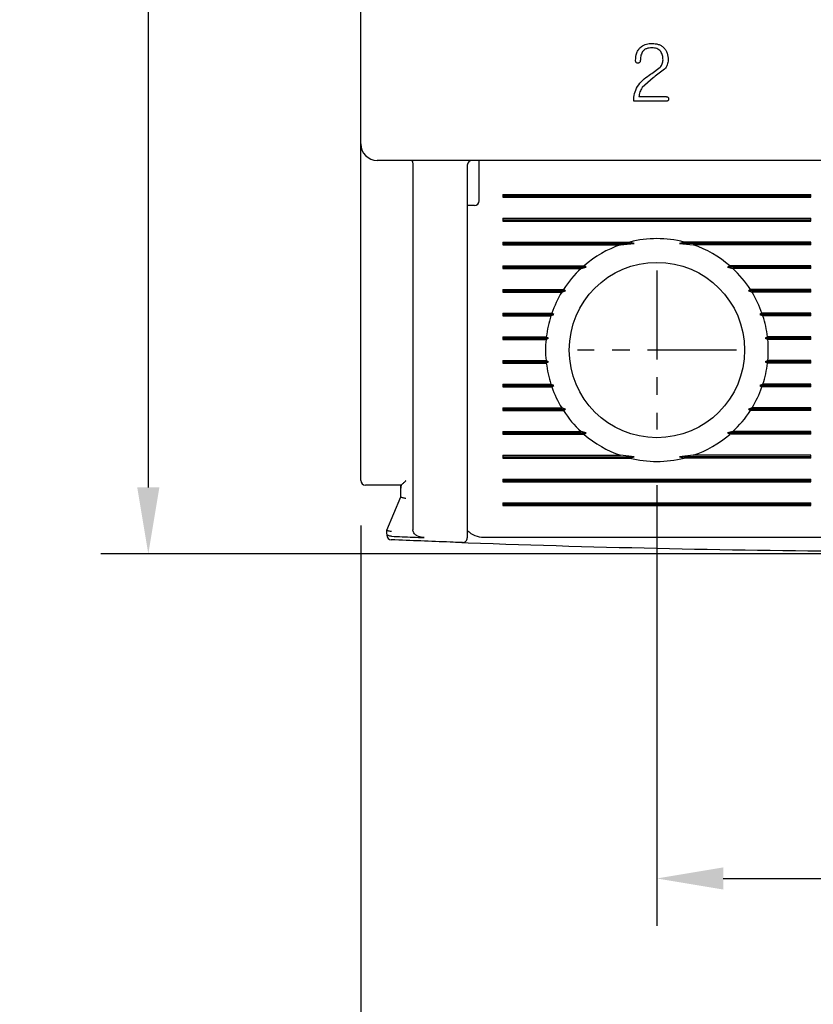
# Model space of a CAD drawing. Extents: x 2148 to 5118, y -907 to 1533.
# Tile 4 of 29: x 4303 to 4336, y 1276 to 1318. Entities that reach past the tile are written whole.
import ezdxf

# ---------------------------------------------------------------- set-up
doc = ezdxf.new("R2010")
doc.units = 0
doc.header["$LTSCALE"] = 3
doc.header["$MEASUREMENT"] = 0
doc.linetypes.add('CENTER', pattern=[2, 1.25, -0.25, 0.25, -0.25])
doc.layers.get('0').update_dxf_attribs({"linetype": 'CONTINUOUS'})
doc.layers.get('Defpoints').update_dxf_attribs({"linetype": 'CONTINUOUS'})
doc.layers.add('cen', color=1, linetype='CENTER')
doc.layers.add('di', color=3, linetype='CONTINUOUS')
doc.styles.add('KIM', font='ROMANS.shx', dxfattribs={"height": 5, "bigfont": 'GSG1.shx'})
doc.styles.get("Standard").update_dxf_attribs({"font": 'romans.shx', "height": 3, "bigfont": 'ghs.shx'})
doc.dimstyles.new('STANDARD$0', dxfattribs={"dimtxt": 5, "dimasz": 5, "dimexe": 1, "dimexo": 2, "dimgap": 2, "dimtad": 1, "dimdec": 4, "dimzin": 12, "dimdsep": 46, "dimtxsty": 'KIM', "dimcen": -1, "dimdle": 0.1, "dimadec": 0, "dimazin": 0, "dimtfac": 1, "dimtdec": 4, "dimtmove": 0, "dimatfit": 3, "dimfxl": 0, "dimtolj": 1, "dimtzin": 0, "dimarcsym": 0})

# ---------------------------------------------------------------- blocks, each defined once
blk = doc.blocks.new('*D52')
at = {"layer": 'Defpoints', "color": 0}
for p in [(4317.268, 1298.207), (4367.268, 1298.107), (4317.268, 1273.408)]:
    blk.add_point(p, dxfattribs=at)
at = {"layer": 'di'}
for p, q in [((4317.268, 1296.207), (4317.268, 1271.408)), ((4367.268, 1296.107), (4367.268, 1271.408)), ((4364.468, 1273.408), (4320.068, 1273.408))]:
    blk.add_line(p, q, dxfattribs=at)
for points in [[(4320.068, 1273.874), (4320.068, 1272.941), (4317.268, 1273.408)], [(4364.468, 1273.874), (4364.468, 1272.941), (4367.268, 1273.408)]]:
    blk.add_solid(points, dxfattribs=at)
at = {"layer": 'di', "insert": (4342.268, 1276.908), "char_height": 3, "attachment_point": 5}
blk.add_mtext('\\A1;50', dxfattribs=at)
blk = doc.blocks.new('*D53')
at = {"layer": 'Defpoints', "color": 0}
for p in [(4329.768, 1299.907), (4354.768, 1299.907), (4354.768, 1281.31)]:
    blk.add_point(p, dxfattribs=at)
at = {"layer": 'di'}
for p, q in [((4329.768, 1297.907), (4329.768, 1279.31)), ((4354.768, 1297.907), (4354.768, 1279.31)), ((4332.568, 1281.31), (4351.968, 1281.31))]:
    blk.add_line(p, q, dxfattribs=at)
for points in [[(4332.568, 1281.776), (4332.568, 1280.843), (4329.768, 1281.31)], [(4351.968, 1281.776), (4351.968, 1280.843), (4354.768, 1281.31)]]:
    blk.add_solid(points, dxfattribs=at)
at = {"layer": 'di', "insert": (4342.403, 1284.81), "char_height": 3, "attachment_point": 5}
blk.add_mtext('\\A1;25', dxfattribs=at)
blk = doc.blocks.new('*D54')
at = {"layer": 'Defpoints', "color": 0}
for p in [(4318.068, 1393.607), (4308.306, 1295.007), (4342.268, 1295.007)]:
    blk.add_point(p, dxfattribs=at)
at = {"layer": 'di'}
for p, q in [((4316.068, 1393.607), (4306.306, 1393.607)), ((4308.306, 1390.807), (4308.306, 1297.807)), ((4340.268, 1295.007), (4306.306, 1295.007))]:
    blk.add_line(p, q, dxfattribs=at)
for points in [[(4307.839, 1390.807), (4308.772, 1390.807), (4308.306, 1393.607)], [(4307.839, 1297.807), (4308.772, 1297.807), (4308.306, 1295.007)]]:
    blk.add_solid(points, dxfattribs=at)
at = {"layer": 'di', "insert": (4304.806, 1344.707), "char_height": 3, "attachment_point": 5, "rotation": 90}
blk.add_mtext('\\A1;98.5', dxfattribs=at)

msp = doc.modelspace()

# ---------------------------------------------------------------- linework, layer by layer
for p, q in [((4317.268, 1312.307), (4317.268, 1374.907)), ((4329.549, 1315.271), (4329.903, 1315.536)), ((4330.093, 1315.456), (4329.7, 1315.156)), ((4329.612, 1315.094), (4329.144, 1314.68)), ((4330.173, 1314.107), (4328.792, 1314.107)), ((4330.176, 1314.293), (4329.008, 1314.293)), ((4317.268, 1311.48), (4317.268, 1312.307)), ((4366.568, 1311.607), (4317.968, 1311.607)), ((4322.268, 1311.207), (4322.268, 1311.607)), ((4317.268, 1298.107), (4317.268, 1311.48)), ((4319.468, 1311.421), (4319.468, 1311.424)), ((4319.468, 1311.421), (4319.468, 1296.027)), ((4321.768, 1311.407), (4321.768, 1296.566)), ((4322.268, 1309.907), (4322.268, 1311.207)), ((4323.268, 1310.165), (4336.268, 1310.165)), ((4323.268, 1310.165), (4323.268, 1310.05)), ((4323.268, 1310.107), (4336.268, 1310.107)), ((4323.268, 1310.05), (4336.268, 1310.05)), ((4336.268, 1310.05), (4336.268, 1310.165)), ((4322.068, 1309.707), (4321.768, 1309.707)), ((4323.268, 1309.165), (4336.268, 1309.165)), ((4323.268, 1309.165), (4323.268, 1309.05)), ((4323.268, 1309.107), (4336.268, 1309.107)), ((4336.268, 1309.05), (4336.268, 1309.165)), ((4323.268, 1309.05), (4336.268, 1309.05)), ((4323.268, 1308.165), (4328.62, 1308.165)), ((4323.268, 1308.165), (4323.268, 1308.05)), ((4323.268, 1308.107), (4328.814, 1308.107)), ((4323.268, 1308.05), (4328.233, 1308.05)), ((4328.233, 1308.05), (4328.814, 1308.107)), ((4328.814, 1308.107), (4328.62, 1308.165)), ((4330.916, 1308.165), (4330.722, 1308.107)), ((4330.722, 1308.107), (4331.303, 1308.05)), ((4336.268, 1308.107), (4330.722, 1308.107)), ((4336.268, 1308.165), (4330.916, 1308.165)), ((4336.268, 1308.05), (4331.303, 1308.05)), ((4336.268, 1308.05), (4336.268, 1308.165)), ((4323.268, 1307.165), (4326.697, 1307.165)), ((4323.268, 1307.165), (4323.268, 1307.05)), ((4323.268, 1307.107), (4326.783, 1307.107)), ((4323.268, 1307.05), (4326.568, 1307.05)), ((4326.568, 1307.05), (4326.783, 1307.107)), ((4326.783, 1307.107), (4326.697, 1307.165)), ((4332.839, 1307.165), (4332.753, 1307.107)), ((4332.753, 1307.107), (4332.968, 1307.05)), ((4336.268, 1307.107), (4332.753, 1307.107)), ((4336.268, 1307.165), (4332.839, 1307.165)), ((4336.268, 1307.05), (4332.968, 1307.05)), ((4336.268, 1307.05), (4336.268, 1307.165)), ((4323.268, 1306.165), (4325.825, 1306.165)), ((4323.268, 1306.165), (4323.268, 1306.05)), ((4323.268, 1306.107), (4325.907, 1306.107)), ((4323.268, 1306.05), (4325.752, 1306.05)), ((4325.752, 1306.05), (4325.907, 1306.107)), ((4325.907, 1306.107), (4325.825, 1306.165)), ((4333.711, 1306.165), (4333.629, 1306.107)), ((4333.629, 1306.107), (4333.784, 1306.05)), ((4336.268, 1306.107), (4333.629, 1306.107)), ((4336.268, 1306.165), (4333.711, 1306.165)), ((4336.268, 1306.05), (4333.784, 1306.05)), ((4336.268, 1306.05), (4336.268, 1306.165)), ((4323.268, 1305.165), (4325.334, 1305.165)), ((4323.268, 1305.165), (4323.268, 1305.05)), ((4323.268, 1305.107), (4325.42, 1305.107)), ((4323.268, 1305.05), (4325.295, 1305.05)), ((4325.295, 1305.05), (4325.42, 1305.107)), ((4325.42, 1305.107), (4325.334, 1305.165)), ((4334.202, 1305.165), (4334.117, 1305.107)), ((4334.117, 1305.107), (4334.241, 1305.05)), ((4336.268, 1305.107), (4334.117, 1305.107)), ((4336.268, 1305.165), (4334.202, 1305.165)), ((4336.268, 1305.05), (4334.241, 1305.05)), ((4336.268, 1305.05), (4336.268, 1305.165)), ((4323.268, 1304.165), (4325.101, 1304.165)), ((4323.268, 1304.165), (4323.268, 1304.05)), ((4325.195, 1304.107), (4325.101, 1304.165)), ((4334.435, 1304.165), (4334.341, 1304.107)), ((4336.268, 1304.165), (4334.435, 1304.165)), ((4336.268, 1304.05), (4336.268, 1304.165)), ((4323.268, 1304.107), (4325.195, 1304.107)), ((4323.268, 1304.05), (4325.089, 1304.05)), ((4325.089, 1304.05), (4325.195, 1304.107)), ((4334.341, 1304.107), (4334.447, 1304.05)), ((4336.268, 1304.107), (4334.341, 1304.107)), ((4336.268, 1304.05), (4334.447, 1304.05)), ((4323.268, 1303.165), (4325.089, 1303.165)), ((4323.268, 1303.165), (4323.268, 1303.05)), ((4323.268, 1303.107), (4325.195, 1303.107)), ((4323.268, 1303.05), (4325.101, 1303.05)), ((4325.195, 1303.107), (4325.089, 1303.165)), ((4325.101, 1303.05), (4325.195, 1303.107)), ((4334.447, 1303.165), (4334.341, 1303.107)), ((4334.341, 1303.107), (4334.435, 1303.05)), ((4336.268, 1303.107), (4334.341, 1303.107)), ((4336.268, 1303.05), (4334.435, 1303.05)), ((4336.268, 1303.165), (4334.447, 1303.165)), ((4336.268, 1303.05), (4336.268, 1303.165)), ((4323.268, 1302.165), (4325.295, 1302.165)), ((4323.268, 1302.165), (4323.268, 1302.05)), ((4323.268, 1302.107), (4325.42, 1302.107)), ((4323.268, 1302.05), (4325.334, 1302.05)), ((4325.42, 1302.107), (4325.295, 1302.165)), ((4325.334, 1302.05), (4325.42, 1302.107)), ((4334.241, 1302.165), (4334.117, 1302.107)), ((4334.117, 1302.107), (4334.202, 1302.05)), ((4336.268, 1302.107), (4334.117, 1302.107)), ((4336.268, 1302.05), (4334.202, 1302.05)), ((4336.268, 1302.165), (4334.241, 1302.165)), ((4336.268, 1302.05), (4336.268, 1302.165)), ((4323.268, 1301.165), (4325.752, 1301.165)), ((4323.268, 1301.165), (4323.268, 1301.05)), ((4323.268, 1301.107), (4325.907, 1301.107)), ((4323.268, 1301.05), (4325.825, 1301.05)), ((4325.907, 1301.107), (4325.752, 1301.165)), ((4325.825, 1301.05), (4325.907, 1301.107)), ((4333.784, 1301.165), (4333.629, 1301.107)), ((4333.629, 1301.107), (4333.711, 1301.05)), ((4336.268, 1301.107), (4333.629, 1301.107)), ((4336.268, 1301.05), (4333.711, 1301.05)), ((4336.268, 1301.165), (4333.784, 1301.165)), ((4336.268, 1301.05), (4336.268, 1301.165)), ((4323.268, 1300.165), (4326.568, 1300.165)), ((4323.268, 1300.165), (4323.268, 1300.05)), ((4323.268, 1300.107), (4326.783, 1300.107)), ((4323.268, 1300.05), (4326.697, 1300.05)), ((4326.783, 1300.107), (4326.568, 1300.165)), ((4326.697, 1300.05), (4326.783, 1300.107)), ((4332.968, 1300.165), (4332.753, 1300.107)), ((4332.753, 1300.107), (4332.839, 1300.05)), ((4336.268, 1300.107), (4332.753, 1300.107)), ((4336.268, 1300.05), (4332.839, 1300.05)), ((4336.268, 1300.165), (4332.968, 1300.165)), ((4336.268, 1300.05), (4336.268, 1300.165)), ((4323.268, 1299.165), (4328.233, 1299.165)), ((4323.268, 1299.165), (4323.268, 1299.05)), ((4328.814, 1299.107), (4328.233, 1299.165)), ((4331.303, 1299.165), (4330.722, 1299.107)), ((4336.268, 1299.165), (4331.303, 1299.165)), ((4336.268, 1299.05), (4336.268, 1299.165)), ((4323.268, 1299.107), (4328.814, 1299.107)), ((4323.268, 1299.05), (4328.62, 1299.05)), ((4328.62, 1299.05), (4328.814, 1299.107)), ((4330.722, 1299.107), (4330.916, 1299.05)), ((4336.268, 1299.107), (4330.722, 1299.107)), ((4336.268, 1299.05), (4330.916, 1299.05)), ((4318.969, 1297.907), (4317.968, 1297.907)), ((4318.968, 1297.774), (4318.968, 1297.907)), ((4323.268, 1298.165), (4336.268, 1298.165)), ((4323.268, 1298.165), (4323.268, 1298.05)), ((4323.268, 1298.107), (4336.268, 1298.107)), ((4323.268, 1298.05), (4336.268, 1298.05)), ((4336.268, 1298.05), (4336.268, 1298.165)), ((4318.968, 1297.407), (4318.968, 1297.774)), ((4318.368, 1296.007), (4318.968, 1297.407)), ((4318.968, 1297.407), (4318.968, 1297.407)), ((4323.268, 1297.165), (4336.268, 1297.165)), ((4323.268, 1297.165), (4323.268, 1297.05)), ((4323.268, 1297.107), (4336.268, 1297.107)), ((4336.268, 1297.05), (4336.268, 1297.165)), ((4323.268, 1297.05), (4336.268, 1297.05)), ((4318.368, 1296.007), (4318.368, 1296.007)), ((4318.368, 1295.88), (4318.368, 1296.007)), ((4318.568, 1295.748), (4318.561, 1295.749)), ((4322.468, 1295.707), (4337.068, 1295.707))]:
    msp.add_line(p, q)
at = {"flags": 128}
for points in [[(4329.444, 1315.2), (4329.503, 1315.24), (4329.549, 1315.271)], [(4329.7, 1315.156), (4329.65, 1315.121), (4329.612, 1315.094)]]:
    msp.add_lwpolyline(points, dxfattribs=at)
msp.add_circle((4329.768, 1303.607), 3.7)
for centre, radius, start, end in [((4317.968, 1312.307), 0.7, 180, 270), ((4321.968, 1311.407), 0.2, 90, 180), ((4322.068, 1309.907), 0.2, 270, 0), ((4329.768, 1303.607), 4.7, 75.8668, 104.1332), ((4329.768, 1303.607), 4.7, 109.0625, 130.8026), ((4329.768, 1303.607), 4.7, 49.1974, 70.9375), ((4329.768, 1303.607), 4.7, 132.9123, 147.0301), ((4329.768, 1303.607), 4.7, 32.9699, 47.0877), ((4329.768, 1303.607), 4.7, 148.6925, 160.6442), ((4329.768, 1303.607), 4.7, 19.3558, 31.3075), ((4329.768, 1303.607), 4.7, 162.1296, 173.1848), ((4329.768, 1303.607), 4.7, 6.8152, 17.8704), ((4329.768, 1303.607), 4.7, 174.6005, 185.3995), ((4329.768, 1303.607), 4.7, 354.6005, 5.3995), ((4329.768, 1303.607), 4.7, 186.8152, 197.8704), ((4329.768, 1303.607), 4.7, 342.1296, 353.1848), ((4329.768, 1303.607), 4.7, 199.3558, 211.3075), ((4329.768, 1303.607), 4.7, 328.6925, 340.6442), ((4329.768, 1303.607), 4.7, 212.9699, 227.0877), ((4329.768, 1303.607), 4.7, 312.9123, 327.0301), ((4329.768, 1303.607), 4.7, 229.1974, 250.9375), ((4329.768, 1303.607), 4.7, 289.0625, 310.8026), ((4329.768, 1303.607), 4.7, 255.8668, 284.1332), ((4317.468, 1298.107), 0.2, 180, 270), ((4322.468, 1296.707), 1, 225.4794, 270), ((4318.568, 1295.799), 0.2, 180, 267.6223), ((4342.268, 1866.567), 571.46, 267.89402, 269.59895), ((4321.568, 1295.683), 0.2, 267.9234, 0)]:
    msp.add_arc(centre, radius, start, end)
for points, knots in [([(4328.868, 1315.821), (4328.875, 1315.932), (4328.887, 1316.099), (4328.991, 1316.3), (4329.073, 1316.374), (4329.115, 1316.412)], [0, 0, 0, 0, 0.500313, 0.749417, 1, 1, 1, 1]), ([(4329.148, 1316.178), (4329.123, 1316.12), (4329.071, 1316.002), (4329.069, 1315.874), (4329.068, 1315.81)], [0, 0, 0, 0, 0.498971, 1, 1, 1, 1]), ([(4329.115, 1316.412), (4329.184, 1316.452), (4329.324, 1316.534), (4329.486, 1316.542), (4329.567, 1316.546)], [0, 0, 0, 0, 0.4992232, 1, 1, 1, 1]), ([(4329.555, 1316.361), (4329.477, 1316.355), (4329.36, 1316.347), (4329.221, 1316.271), (4329.173, 1316.209), (4329.148, 1316.178)], [0, 0, 0, 0, 0.498802, 0.748162, 1, 1, 1, 1]), ([(4329.93, 1316.202), (4329.907, 1316.229), (4329.86, 1316.281), (4329.732, 1316.348), (4329.626, 1316.355), (4329.555, 1316.361)], [0, 0, 0, 0, 0.250037, 0.500001, 1, 1, 1, 1]), ([(4329.567, 1316.546), (4329.655, 1316.539), (4329.787, 1316.529), (4329.949, 1316.455), (4330.017, 1316.399), (4330.051, 1316.371)], [0, 0, 0, 0, 0.499158, 0.74819, 1, 1, 1, 1]), ([(4330.026, 1315.85), (4330.024, 1315.913), (4330.02, 1316.038), (4329.96, 1316.148), (4329.93, 1316.202)], [0, 0, 0, 0, 0.5033499, 1, 1, 1, 1]), ([(4330.051, 1316.371), (4330.082, 1316.336), (4330.144, 1316.264), (4330.226, 1316.092), (4330.236, 1315.949), (4330.242, 1315.854)], [0, 0, 0, 0, 0.250138, 0.499513, 1, 1, 1, 1]), ([(4328.897, 1315.735), (4328.888, 1315.748), (4328.87, 1315.774), (4328.868, 1315.805), (4328.868, 1315.821)], [0, 0, 0, 0, 0.4992242, 1, 1, 1, 1]), ([(4329.068, 1315.81), (4329.068, 1315.803), (4329.067, 1315.79), (4329.059, 1315.764), (4329.045, 1315.748), (4329.037, 1315.737)], [0, 0, 0, 0, 0.250161, 0.499197, 1, 1, 1, 1]), ([(4329.903, 1315.536), (4329.939, 1315.582), (4330.011, 1315.675), (4330.021, 1315.791), (4330.026, 1315.85)], [0, 0, 0, 0, 0.500103, 1, 1, 1, 1]), ([(4330.242, 1315.854), (4330.236, 1315.781), (4330.225, 1315.634), (4330.137, 1315.515), (4330.093, 1315.456)], [0, 0, 0, 0, 0.5001451, 1, 1, 1, 1]), ([(4328.969, 1315.712), (4328.955, 1315.713), (4328.929, 1315.713), (4328.908, 1315.727), (4328.897, 1315.735)], [0, 0, 0, 0, 0.501176, 1, 1, 1, 1]), ([(4329.037, 1315.737), (4329.026, 1315.73), (4329.006, 1315.715), (4328.981, 1315.713), (4328.969, 1315.712)], [0, 0, 0, 0, 0.499634, 1, 1, 1, 1]), ([(4328.947, 1314.725), (4329.017, 1314.818), (4329.156, 1315.004), (4329.348, 1315.135), (4329.444, 1315.2)], [0, 0, 0, 0, 0.499941, 1, 1, 1, 1]), ([(4328.792, 1314.107), (4328.795, 1314.216), (4328.802, 1314.433), (4328.899, 1314.628), (4328.947, 1314.725)], [0, 0, 0, 0, 0.5018401, 1, 1, 1, 1]), ([(4329.144, 1314.68), (4329.11, 1314.62), (4329.041, 1314.499), (4329.019, 1314.361), (4329.008, 1314.293)], [0, 0, 0, 0, 0.5000673, 1, 1, 1, 1]), ([(4330.258, 1314.201), (4330.257, 1314.189), (4330.256, 1314.171), (4330.248, 1314.148), (4330.239, 1314.133), (4330.225, 1314.12), (4330.203, 1314.109), (4330.185, 1314.108), (4330.173, 1314.107)], [0, 0, 0, 0, 0.24958, 0.374508, 0.499471, 0.624473, 0.749875, 1, 1, 1, 1]), ([(4330.176, 1314.293), (4330.182, 1314.292), (4330.194, 1314.292), (4330.211, 1314.288), (4330.226, 1314.28), (4330.24, 1314.268), (4330.249, 1314.253), (4330.256, 1314.231), (4330.257, 1314.213), (4330.258, 1314.201)], [0, 0, 0, 0, 0.124954, 0.24914, 0.374578, 0.499513, 0.624454, 0.749729, 1, 1, 1, 1]), ([(4319.414, 1311.607), (4319.415, 1311.607), (4319.418, 1311.607), (4319.427, 1311.604), (4319.441, 1311.586), (4319.455, 1311.545), (4319.465, 1311.489), (4319.467, 1311.445), (4319.468, 1311.424)], [0, 0, 0, 0, 0.013216, 0.11534, 0.344004, 0.565228, 0.782542, 1, 1, 1, 1]), ([(4317.968, 1297.907), (4317.912, 1297.907), (4317.8, 1297.907), (4317.651, 1297.907), (4317.538, 1297.907), (4317.477, 1297.907), (4317.471, 1297.907), (4317.468, 1297.907)], [0, 0, 0, 0, 0.212948, 0.425873, 0.63942, 0.854292, 1, 1, 1, 1]), ([(4318.969, 1297.907), (4318.969, 1297.863), (4318.968, 1297.818), (4318.968, 1297.775), (4318.968, 1297.774)], [0, 0, 0, 0, 0.989536, 1, 1, 1, 1]), ([(4319.168, 1298.085), (4319.167, 1298.084), (4319.158, 1298.075), (4319.122, 1298.039), (4319.065, 1297.985), (4319.013, 1297.938), (4318.981, 1297.912), (4318.973, 1297.909), (4318.969, 1297.907)], [0, 0, 0, 0, 0.0079014, 0.1063268, 0.4369502, 0.6799018, 0.8394011, 1, 1, 1, 1]), ([(4319.168, 1297.343), (4319.167, 1297.344), (4319.151, 1297.347), (4319.112, 1297.355), (4319.057, 1297.369), (4319.008, 1297.384), (4318.975, 1297.398), (4318.97, 1297.404), (4318.968, 1297.407)], [0, 0, 0, 0, 0.014302, 0.155274, 0.370411, 0.581504, 0.790723, 1, 1, 1, 1]), ([(4321.768, 1296.566), (4321.768, 1296.531), (4321.768, 1296.386), (4321.768, 1296.142), (4321.768, 1295.888), (4321.768, 1295.716), (4321.768, 1295.694), (4321.768, 1295.683)], [0, 0, 0, 0, 0.071852, 0.304046, 0.536091, 0.768042, 1, 1, 1, 1]), ([(4318.568, 1295.943), (4318.567, 1295.943), (4318.551, 1295.946), (4318.512, 1295.954), (4318.457, 1295.968), (4318.408, 1295.984), (4318.375, 1295.998), (4318.37, 1296.004), (4318.368, 1296.007)], [0, 0, 0, 0, 0.014307, 0.155251, 0.370395, 0.581489, 0.790705, 1, 1, 1, 1]), ([(4318.561, 1295.749), (4318.541, 1295.75), (4318.499, 1295.754), (4318.445, 1295.773), (4318.401, 1295.802), (4318.374, 1295.838), (4318.368, 1295.866), (4318.368, 1295.88), (4318.368, 1295.88)], [0, 0, 0, 0, 0.188743, 0.377163, 0.574275, 0.792592, 0.990743, 1, 1, 1, 1]), ([(4319.946, 1295.693), (4319.863, 1295.703), (4319.735, 1295.718), (4319.589, 1295.798), (4319.511, 1295.878), (4319.473, 1295.957), (4319.47, 1296.007), (4319.468, 1296.027)], [0, 0, 0, 0, 0.386445, 0.598057, 0.767357, 0.903062, 1, 1, 1, 1]), ([(4321.561, 1295.483), (4321.389, 1295.489), (4320.389, 1295.525), (4319.389, 1295.566), (4318.56, 1295.599)], [0, 0, 0, 0, 0.171439, 1, 1, 1, 1]), ([(4318.568, 1295.748), (4318.868, 1295.736), (4319.327, 1295.717), (4319.787, 1295.699), (4319.946, 1295.693)], [0, 0, 0, 0, 0.6529767, 1, 1, 1, 1])]:
    msp.add_open_spline(points, degree=3, knots=knots)
at = {"layer": 'cen'}
for p, q in [((4329.768, 1306.962), (4329.768, 1300.253)), ((4333.123, 1303.607), (4326.413, 1303.607))]:
    msp.add_line(p, q, dxfattribs=at)

# ---------------------------------------------------------------- dimensions: what is measured, and where the dimension line sits
at = {"layer": 'di'}
dim = msp.add_linear_dim(base=(4308.306, 1295.007), p1=(4318.068, 1393.607), p2=(4342.268, 1295.007), angle=90, text='98.5', dimstyle='STANDARD$0', override={"dimtxt": 3, "dimasz": 2.8, "dimexe": 2, "dimdec": 2, "dimzin": 8, "dimtxsty": 'Standard', "dimcen": 0, "dimclrd": 256, "dimclre": 256, "dimclrt": 256, "dimadec": 2, "dimazin": 2, "dimtfac": 0.6, "dimtdec": 2, "dimtzin": 8, "dimlwd": 65535, "dimlwe": 65535, "dimarcsym": 1}, dxfattribs=at)
dim.commit()
dim.dimension.update_dxf_attribs({"geometry": '*D54', "text_midpoint": (4308.306, 1344.707), "dimtype": 160})
for base, p1, p2, picture, middle in [((4354.768, 1281.31), (4329.768, 1299.907), (4354.768, 1299.907), '*D53', (4342.403, 1281.31)), ((4317.268, 1273.408), (4367.268, 1298.107), (4317.268, 1298.207), '*D52', (4342.268, 1273.408))]:
    dim = msp.add_linear_dim(base=base, p1=p1, p2=p2, dimstyle='STANDARD$0', override={"dimtxt": 3, "dimasz": 2.8, "dimexe": 2, "dimdec": 2, "dimzin": 8, "dimtxsty": 'Standard', "dimcen": 0, "dimclrd": 256, "dimclre": 256, "dimclrt": 256, "dimadec": 2, "dimazin": 2, "dimtfac": 0.6, "dimtdec": 2, "dimtzin": 8, "dimlwd": 65535, "dimlwe": 65535, "dimarcsym": 1}, dxfattribs=at)
    dim.commit()
    dim.dimension.update_dxf_attribs({"geometry": picture, "text_midpoint": middle, "dimtype": 160})

doc.saveas('drawing.dxf')
